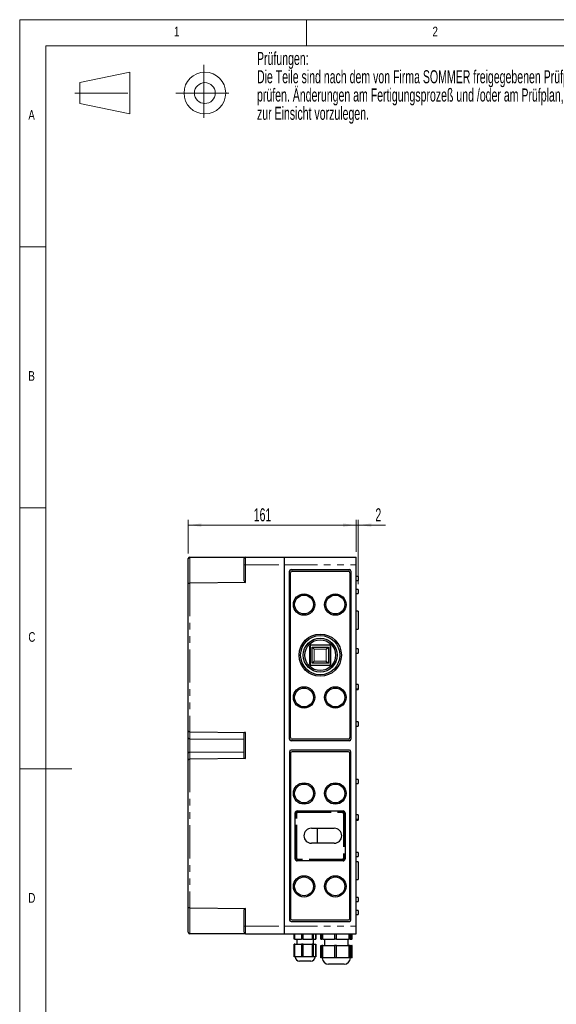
# Model space of a CAD drawing. Header units: millimetres. Extents: x 25 to 2116, y 25 to 1460.
# Tile 2 of 12: x 25 to 540, y 517 to 1460. Entities that reach past the tile are written whole.
import ezdxf

# ---------------------------------------------------------------- set-up
doc = ezdxf.new("R2010")
doc.units = ezdxf.units.MM
doc.header["$LTSCALE"] = 5
doc.linetypes.add('CENTERX2', pattern=[20.32, 12.7, -2.54, 2.54, -2.54])
doc.linetypes.add('PHANTOM', pattern=[12.7, 6.35, -1.27, 1.27, -1.27, 1.27, -1.27])
doc.styles.add('SLDTEXTSTYLE0', font='TXT', dxfattribs={"width": 0.75})
doc.styles.add('SLDTEXTSTYLE1', font='TXT', dxfattribs={"width": 0.605})
doc.dimstyles.new('SLDDIMSTYLE0', dxfattribs={"dimtxt": 12.5, "dimasz": 12.5, "dimexe": 0, "dimexo": 0.0625, "dimgap": 3.125, "dimtad": 1, "dimrnd": 1e-09, "dimzin": 12, "dimdsep": 46, "dimtxsty": 'SLDTEXTSTYLE1', "dimsah": 1, "dimcen": 0.09, "dimadec": 0, "dimazin": 3, "dimtfac": 1, "dimtmove": 0, "dimatfit": 0, "dimfxl": 0, "dimfrac": 2, "dimtolj": 1, "dimtzin": 12, "dimarcsym": 0})
doc.dimstyles.new('SLDDIMSTYLE1', dxfattribs={"dimtxt": 12.5, "dimasz": 12.5, "dimexe": 0, "dimexo": 0.0625, "dimgap": 3.125, "dimtad": 1, "dimrnd": 1e-09, "dimzin": 12, "dimdsep": 46, "dimtxsty": 'SLDTEXTSTYLE1', "dimsah": 1, "dimcen": 0.09, "dimadec": 0, "dimazin": 3, "dimtfac": 1, "dimtofl": 0, "dimtmove": 0, "dimatfit": 3, "dimfxl": 0, "dimfrac": 2, "dimtolj": 1, "dimtzin": 12, "dimarcsym": 0})

# ---------------------------------------------------------------- blocks, each defined once
blk = doc.blocks.new('Block5')
at = {"color": 7, "linetype": 'CENTERX2', "lineweight": 18}
for p, q in [((-51.2, 20.1), (-51.2, -48.5)), ((-205.9, -13.6), (-130.8, -13.6)), ((-84.9, -13.6), (-17.5, -13.6))]:
    blk.add_line(p, q, dxfattribs=at)
at = {"color": 7, "linetype": 'Continuous', "lineweight": 18}
for p, q in [((-200, -1.1), (-140, 11.4)), ((-140, 11.4), (-140, -38.6)), ((-200, -1.1), (-200, -26.1)), ((-200, -26.1), (-140, -38.6))]:
    blk.add_line(p, q, dxfattribs=at)
for radius in [25, 12.5]:
    blk.add_circle((-50, -13.6), radius, dxfattribs=at)
blk = doc.blocks.new('SW_NOTE_0')
at = {"color": 0, "linetype": 'Continuous', "lineweight": 0, "char_height": 12.5, "attachment_point": 1, "style": 'SLDTEXTSTYLE1'}
for s, insert in [('Prüfungen:', (0, 16.11)), ('Die Teile sind nach dem von Firma SOMMER freigegebenen Prüfplan bei der Herstellung zu', (0, -1.39)), ('prüfen. Änderungen am Fertigungsprozeß und /oder am Prüfplan, sind Firma SOMMER generell', (0, -18.89)), ('zur Einsicht vorzulegen.', (0, -36.39))]:
    blk.add_mtext(s, dxfattribs=dict(at, insert=insert))
blk = doc.blocks.new('_D_3')
at = {"color": 1, "linetype": 'Continuous', "lineweight": 18}
for p, q in [((186.66, 948.75), (186.66, 980.85)), ((186.66, 975.85), (347.66, 975.85)), ((347.66, 950.25), (347.66, 980.85))]:
    blk.add_line(p, q, dxfattribs=at)
for points in [[(186.66, 975.85), (199.16, 974.3), (199.16, 977.4)], [(347.66, 975.85), (335.16, 977.4), (335.16, 974.3)]]:
    blk.add_solid(points, dxfattribs=at)
at = {"color": 1, "linetype": 'Continuous', "lineweight": 18, "insert": (249.41, 991.96), "char_height": 12.5, "attachment_point": 1, "style": 'SLDTEXTSTYLE1'}
blk.add_mtext('161', dxfattribs=at)
blk = doc.blocks.new('_D_4')
at = {"color": 1, "linetype": 'Continuous', "lineweight": 18}
for p, q in [((347.66, 975.85), (322.66, 975.85)), ((347.66, 950.25), (347.66, 980.85)), ((349.66, 975.85), (347.66, 975.85)), ((349.66, 919.25), (349.66, 980.85)), ((349.66, 975.85), (375.61, 975.85))]:
    blk.add_line(p, q, dxfattribs=at)
for points in [[(347.66, 975.85), (335.16, 977.4), (335.16, 974.3)], [(349.66, 975.85), (362.16, 974.3), (362.16, 977.4)]]:
    blk.add_solid(points, dxfattribs=at)
at = {"color": 1, "linetype": 'Continuous', "lineweight": 18, "insert": (366.06, 991.96), "char_height": 12.5, "attachment_point": 1, "style": 'SLDTEXTSTYLE1'}
blk.add_mtext('2', dxfattribs=at)

msp = doc.modelspace()

# ---------------------------------------------------------------- linework, layer by layer
at = {"color": 7, "linetype": 'Continuous', "lineweight": 18}
for p, q in [((2075, 1460), (25, 1460)), ((25, 1460), (25, 25)), ((300, 1435), (300, 1460)), ((2050, 1435), (50, 1435)), ((50, 1435), (50, 50)), ((50, 1242.5), (25, 1242.5)), ((25, 992.5), (50, 992.5)), ((25, 742.5), (75, 742.5))]:
    msp.add_line(p, q, dxfattribs=at)
at = {"color": 7, "linetype": 'Continuous', "lineweight": 25}
for p, q in [((186.663, 919.587), (186.663, 943.745)), ((188.163, 945.245), (241.663, 945.245)), ((240.163, 937.745), (240.163, 943.745)), ((241.663, 945.245), (278.663, 945.245)), ((278.663, 945.245), (278.663, 937.745)), ((278.663, 945.245), (347.663, 945.245)), ((347.663, 937.745), (347.663, 945.245)), ((240.163, 922.35), (240.163, 937.745)), ((278.663, 937.745), (278.663, 591.745)), ((347.663, 591.745), (347.663, 937.745)), ((283.663, 770.745), (283.663, 931.745)), ((284.663, 772.245), (284.663, 930.245)), ((285.163, 933.245), (341.163, 933.245)), ((286.163, 931.745), (340.163, 931.745)), ((341.663, 930.245), (341.663, 772.245)), ((342.663, 931.745), (342.663, 770.745)), ((349.663, 926.745), (347.663, 926.745)), ((349.663, 926.745), (349.663, 922.745)), ((186.663, 778.719), (186.663, 919.587)), ((241.663, 920.868), (188.163, 920.208)), ((347.663, 922.745), (349.663, 922.745)), ((349.663, 914.245), (347.663, 914.245)), ((347.663, 910.245), (349.663, 910.245)), ((349.663, 914.245), (349.663, 910.245)), ((349.663, 893.245), (347.663, 893.245)), ((349.663, 893.245), (349.663, 876.245)), ((347.663, 876.245), (349.663, 876.245)), ((303.263, 842.345), (303.263, 860.145)), ((303.463, 860.145), (303.463, 842.345)), ((304.263, 861.145), (322.063, 861.145)), ((322.063, 860.945), (304.263, 860.945)), ((305.363, 843.445), (305.363, 859.045)), ((305.363, 859.045), (307.363, 857.045)), ((305.363, 859.045), (320.963, 859.045)), ((318.963, 857.045), (320.963, 859.045)), ((320.963, 859.045), (320.963, 843.445)), ((322.863, 842.345), (322.863, 860.145)), ((323.063, 860.145), (323.063, 842.345)), ((349.663, 857.245), (347.663, 857.245)), ((347.663, 853.245), (349.663, 853.245)), ((349.663, 857.245), (349.663, 853.245)), ((304.263, 841.545), (322.063, 841.545)), ((322.063, 841.345), (304.263, 841.345)), ((305.363, 843.445), (307.363, 845.445)), ((320.963, 843.445), (305.363, 843.445)), ((318.963, 845.445), (320.963, 843.445)), ((349.663, 823.145), (347.663, 823.145)), ((349.663, 823.145), (349.663, 819.145)), ((347.663, 819.145), (349.663, 819.145)), ((347.663, 818.245), (349.663, 818.245)), ((349.663, 819.145), (349.663, 818.245)), ((349.663, 787.245), (347.663, 787.245)), ((347.663, 783.245), (349.663, 783.245)), ((349.663, 787.245), (349.663, 783.245)), ((186.663, 772.118), (186.663, 778.719)), ((188.163, 777.741), (241.663, 777.231)), ((240.163, 752.907), (240.163, 776.583)), ((186.663, 757.372), (186.663, 772.118)), ((188.15, 771.141), (240.163, 770.845)), ((341.163, 769.245), (285.163, 769.245)), ((340.163, 770.745), (286.163, 770.745)), ((186.663, 750.771), (186.663, 757.372)), ((188.15, 758.349), (240.163, 758.645)), ((283.663, 758.745), (283.663, 597.745)), ((284.663, 757.245), (284.663, 599.245)), ((341.163, 760.245), (285.163, 760.245)), ((340.163, 758.745), (286.163, 758.745)), ((341.663, 599.245), (341.663, 757.245)), ((342.663, 597.745), (342.663, 758.745)), ((186.663, 609.903), (186.663, 750.771)), ((241.663, 752.259), (188.163, 751.749)), ((349.663, 732.245), (347.663, 732.245)), ((347.663, 728.245), (349.663, 728.245)), ((349.663, 732.245), (349.663, 728.245)), ((289.064, 656.128), (289.064, 700.128)), ((291.064, 702.128), (335.064, 702.128)), ((337.064, 700.128), (337.064, 656.128)), ((349.663, 698.145), (347.663, 698.145)), ((349.663, 698.145), (349.663, 694.145)), ((347.663, 694.145), (349.663, 694.145)), ((347.663, 693.245), (349.663, 693.245)), ((349.663, 694.145), (349.663, 693.245)), ((304.663, 685.406), (310.352, 685.406)), ((310.352, 685.406), (310.352, 671.084)), ((310.352, 685.406), (326.663, 685.406)), ((327.663, 685.336), (327.663, 685.337)), ((310.352, 671.084), (304.663, 671.084)), ((326.663, 671.084), (310.352, 671.084)), ((327.663, 671.154), (327.663, 671.155)), ((349.663, 662.245), (347.663, 662.245)), ((349.663, 662.245), (349.663, 658.245)), ((335.064, 654.128), (291.064, 654.128)), ((347.663, 658.245), (349.663, 658.245)), ((349.663, 653.245), (347.663, 653.245)), ((349.663, 653.245), (349.663, 636.245)), ((347.663, 636.245), (349.663, 636.245)), ((349.663, 619.245), (347.663, 619.245)), ((347.663, 615.245), (349.663, 615.245)), ((349.663, 619.245), (349.663, 615.245)), ((186.663, 585.745), (186.663, 609.903)), ((188.163, 609.282), (241.663, 608.622)), ((240.163, 591.745), (240.163, 607.14)), ((349.663, 606.745), (347.663, 606.745)), ((349.663, 606.745), (349.663, 602.745)), ((285.163, 596.245), (341.163, 596.245)), ((286.163, 597.745), (340.163, 597.745)), ((347.663, 602.745), (349.663, 602.745)), ((240.163, 585.745), (240.163, 591.745)), ((278.663, 591.745), (278.663, 584.245)), ((347.663, 584.245), (347.663, 591.745)), ((241.663, 584.245), (188.163, 584.245)), ((241.663, 584.245), (278.663, 584.245)), ((278.663, 584.245), (347.663, 584.245)), ((288.248, 579.245), (288.248, 584.245)), ((288.248, 579.245), (288.301, 579.245)), ((288.301, 584.245), (288.301, 579.245)), ((288.715, 579.245), (288.301, 579.245)), ((288.715, 579.245), (288.715, 584.245)), ((288.715, 579.245), (295.112, 579.245)), ((290.663, 579.245), (290.663, 574.245)), ((295.112, 584.245), (295.112, 579.245)), ((296.682, 579.245), (295.112, 579.245)), ((296.682, 579.245), (296.682, 584.245)), ((296.682, 579.245), (305.474, 579.245)), ((305.474, 584.245), (305.474, 579.245)), ((306.63, 579.245), (305.474, 579.245)), ((306.63, 579.245), (306.63, 584.245)), ((306.63, 579.245), (309.025, 579.245)), ((306.663, 574.245), (306.663, 579.245)), ((309.025, 584.245), (309.025, 579.245)), ((309.078, 579.245), (309.025, 579.245)), ((309.078, 579.245), (309.078, 584.245)), ((313.633, 579.245), (313.633, 584.245)), ((313.633, 579.245), (314.802, 579.245)), ((314.802, 584.245), (314.802, 579.245)), ((315.717, 579.245), (314.802, 579.245)), ((315.717, 579.245), (315.717, 584.245)), ((315.717, 579.245), (326.776, 579.245)), ((317.313, 579.245), (317.313, 573.245)), ((326.776, 584.245), (326.776, 579.245)), ((328.811, 579.245), (326.776, 579.245)), ((328.811, 579.245), (328.811, 584.245)), ((328.811, 579.245), (340.637, 579.245)), ((340.013, 573.245), (340.013, 579.245)), ((340.637, 584.245), (340.637, 579.245)), ((341.757, 579.245), (340.637, 579.245)), ((341.757, 579.245), (341.757, 584.245)), ((341.757, 579.245), (342.524, 579.245)), ((342.524, 584.245), (342.524, 579.245)), ((342.524, 579.245), (343.505, 579.245)), ((343.505, 584.245), (343.505, 579.245)), ((343.693, 579.245), (343.505, 579.245)), ((343.693, 579.245), (343.693, 584.245)), ((288.248, 562.245), (288.248, 574.245)), ((288.248, 574.245), (288.301, 574.245)), ((288.301, 574.245), (288.301, 562.245)), ((288.715, 574.245), (288.301, 574.245)), ((288.715, 562.245), (288.715, 574.245)), ((288.715, 574.245), (295.112, 574.245)), ((295.112, 574.245), (295.112, 562.245)), ((296.682, 574.245), (295.112, 574.245)), ((296.682, 562.245), (296.682, 574.245)), ((296.682, 574.245), (305.474, 574.245)), ((305.474, 574.245), (305.474, 562.245)), ((306.63, 574.245), (305.474, 574.245)), ((306.63, 562.245), (306.63, 574.245)), ((306.63, 574.245), (309.025, 574.245)), ((309.025, 574.245), (309.025, 562.245)), ((309.078, 574.245), (309.025, 574.245)), ((309.078, 562.245), (309.078, 574.245)), ((313.633, 561.245), (313.633, 573.245)), ((313.633, 573.245), (314.802, 573.245)), ((314.802, 573.245), (314.802, 561.245)), ((315.717, 573.245), (314.802, 573.245)), ((315.717, 561.245), (315.717, 573.245)), ((315.717, 573.245), (326.776, 573.245)), ((326.776, 573.245), (326.776, 561.245)), ((328.811, 573.245), (326.776, 573.245)), ((328.811, 561.245), (328.811, 573.245)), ((328.811, 573.245), (340.637, 573.245)), ((340.637, 573.245), (340.637, 561.245)), ((341.757, 573.245), (340.637, 573.245)), ((341.757, 561.245), (341.757, 573.245)), ((341.757, 573.245), (342.524, 573.245)), ((342.524, 573.245), (342.524, 561.245)), ((342.524, 573.245), (343.505, 573.245)), ((343.505, 573.245), (343.505, 561.245)), ((343.693, 573.245), (343.505, 573.245)), ((343.693, 561.245), (343.693, 573.245)), ((288.301, 562.245), (288.248, 562.245)), ((288.715, 562.245), (288.301, 562.245)), ((291.913, 562.245), (288.715, 562.245)), ((295.112, 562.245), (291.913, 562.245)), ((302.533, 558.245), (293.163, 558.245)), ((296.682, 562.245), (295.112, 562.245)), ((301.078, 562.245), (296.682, 562.245)), ((305.474, 562.245), (301.078, 562.245)), ((304.163, 558.245), (302.533, 558.245)), ((306.63, 562.245), (305.474, 562.245)), ((307.827, 562.245), (306.63, 562.245)), ((309.025, 562.245), (307.827, 562.245)), ((309.078, 562.245), (309.025, 562.245)), ((314.802, 561.245), (313.633, 561.245)), ((315.717, 561.245), (314.802, 561.245)), ((321.246, 561.245), (315.717, 561.245)), ((326.776, 561.245), (321.246, 561.245)), ((328.811, 561.245), (326.776, 561.245)), ((334.724, 561.245), (328.811, 561.245)), ((340.637, 561.245), (334.724, 561.245)), ((341.757, 561.245), (340.637, 561.245)), ((342.14, 561.245), (341.757, 561.245)), ((342.524, 561.245), (342.14, 561.245)), ((343.505, 561.245), (342.524, 561.245)), ((343.693, 561.245), (343.505, 561.245)), ((334.93, 555.245), (321.163, 555.245)), ((336.163, 555.245), (334.93, 555.245))]:
    msp.add_line(p, q, dxfattribs=at)
at = {"color": 7, "linetype": 'PHANTOM', "lineweight": 18}
for p, q in [((188.15, 945.245), (188.15, 920.208)), ((241.663, 945.245), (241.663, 937.745)), ((241.663, 937.745), (240.163, 937.745)), ((241.663, 937.745), (278.663, 937.745)), ((241.663, 937.745), (241.663, 920.868)), ((278.663, 937.745), (347.663, 937.745)), ((188.163, 920.208), (188.163, 777.741)), ((303.263, 860.145), (303.463, 860.145)), ((304.263, 861.145), (304.263, 860.945)), ((322.063, 861.145), (322.063, 860.945)), ((323.063, 860.145), (322.863, 860.145)), ((307.363, 857.045), (307.363, 845.445)), ((318.963, 857.045), (307.363, 857.045)), ((318.963, 845.445), (318.963, 857.045)), ((303.463, 842.345), (303.263, 842.345)), ((304.263, 841.545), (304.263, 841.345)), ((307.363, 845.445), (318.963, 845.445)), ((322.063, 841.545), (322.063, 841.345)), ((322.863, 842.345), (323.063, 842.345)), ((188.15, 777.741), (188.15, 771.141)), ((241.663, 777.231), (241.663, 752.259)), ((188.15, 771.141), (188.15, 758.349)), ((188.15, 758.349), (188.15, 751.749)), ((188.163, 751.749), (188.163, 609.282)), ((289.8, 699.423), (289.064, 700.158)), ((289.8, 656.834), (289.8, 699.423)), ((290.785, 699.423), (289.8, 699.423)), ((290.785, 656.834), (290.785, 699.423)), ((291.034, 702.128), (291.77, 701.392)), ((291.77, 701.392), (334.359, 701.392)), ((291.77, 701.392), (291.77, 700.407)), ((291.77, 700.407), (334.359, 700.407)), ((335.094, 702.128), (334.359, 701.392)), ((334.359, 701.392), (334.359, 700.407)), ((335.343, 699.423), (335.343, 656.834)), ((336.328, 699.423), (335.343, 699.423)), ((337.064, 700.158), (336.328, 699.423)), ((336.328, 699.423), (336.328, 656.834)), ((289.064, 656.098), (289.8, 656.834)), ((289.8, 656.834), (290.785, 656.834)), ((291.034, 654.128), (291.77, 654.864)), ((334.359, 655.849), (291.77, 655.849)), ((291.77, 654.864), (291.77, 655.849)), ((334.359, 654.864), (291.77, 654.864)), ((334.359, 654.864), (334.359, 655.849)), ((335.094, 654.128), (334.359, 654.864)), ((336.328, 656.834), (335.343, 656.834)), ((337.064, 656.098), (336.328, 656.834)), ((188.15, 609.282), (188.15, 584.245)), ((241.663, 608.622), (241.663, 591.745)), ((241.663, 591.745), (240.163, 591.745)), ((241.663, 591.745), (278.663, 591.745)), ((241.663, 591.745), (241.663, 584.245)), ((278.663, 591.745), (347.663, 591.745))]:
    msp.add_line(p, q, dxfattribs=at)
at = {"color": 7, "linetype": 'Continuous', "lineweight": 25}
for centre, radius in [((297.663, 899.745), 10.25), ((297.663, 899.745), 9.05), ((327.663, 899.745), 10.25), ((327.663, 899.745), 9.05), ((313.163, 851.245), 20.25), ((313.163, 851.245), 18.75), ((313.163, 851.245), 16.25), ((313.163, 851.245), 14.75), ((297.663, 810.745), 10.25), ((327.663, 810.745), 10.25), ((297.663, 810.745), 9.05), ((327.663, 810.745), 9.05), ((297.663, 718.745), 10.25), ((297.663, 718.745), 9.05), ((327.663, 718.745), 10.25), ((327.663, 718.745), 9.05), ((297.663, 629.745), 10.25), ((297.663, 629.745), 9.05), ((327.663, 629.745), 10.25), ((327.663, 629.745), 9.05)]:
    msp.add_circle(centre, radius, dxfattribs=at)
for centre, radius, start, end in [((188.163, 943.745), 1.5, 90.5, 180), ((188.163, 943.745), 1.5, 90, 90.5), ((241.663, 943.745), 1.5, 90, 180), ((285.163, 931.745), 1.5, 90, 180), ((286.163, 930.245), 1.5, 90, 180), ((340.163, 930.245), 1.5, 0, 90), ((341.163, 931.745), 1.5, 0, 90), ((304.263, 860.145), 1, 90, 180), ((304.263, 860.145), 0.8, 90, 180), ((322.063, 860.145), 1, 0, 90), ((322.063, 860.145), 0.8, 0, 90), ((304.263, 842.345), 1, 180, 270), ((304.263, 842.345), 0.8, 180, 270), ((322.063, 842.345), 0.8, 270, 0), ((322.063, 842.345), 1, 270, 0), ((285.163, 770.745), 1.5, 180, 270), ((286.163, 772.245), 1.5, 180, 270), ((340.163, 772.245), 1.5, 270, 0), ((341.163, 770.745), 1.5, 270, 0), ((285.163, 758.745), 1.5, 90, 180), ((286.163, 757.245), 1.5, 90, 180), ((340.163, 757.245), 1.5, 360, 90), ((341.163, 758.745), 1.5, 360, 90), ((291.064, 700.128), 2, 90.864062, 179.135938), ((291.064, 700.128), 2, 179.135938, 180), ((291.064, 700.128), 2, 90, 90.864062), ((335.064, 700.128), 2, 89.135938, 90), ((335.064, 700.128), 2, 0.864062, 89.135938), ((335.064, 700.128), 2, 360, 0.864062), ((304.663, 678.245), 7.161, 90, 270), ((326.663, 678.245), 7.161, 270, 90), ((291.064, 656.128), 2, 180, 180.864062), ((291.064, 656.128), 2, 180.864062, 269.135938), ((291.064, 656.128), 2, 269.135938, 270), ((335.064, 656.128), 2, 270, 270.864062), ((335.064, 656.128), 2, 270.864062, 359.135938), ((335.064, 656.128), 2, 359.135938, 0), ((285.163, 597.745), 1.5, 180, 270), ((286.163, 599.245), 1.5, 180, 270), ((340.163, 599.245), 1.5, 270, 360), ((341.163, 597.745), 1.5, 270, 360), ((188.163, 585.745), 1.5, 180, 269.5), ((241.663, 585.745), 1.5, 180, 270), ((188.163, 585.745), 1.5, 269.5, 270), ((293.163, 562.245), 4, 180, 270), ((304.163, 562.245), 4, 270, 360), ((321.163, 561.245), 6, 180, 270), ((336.163, 561.245), 6, 270, 0)]:
    msp.add_arc(centre, radius, start, end, dxfattribs=at)
for centre, major_axis, ratio, start_param, end_param in [((188.163, 919.587), (1.5, 0), 0.4142136, 1.579523, 3.1415927), ((188.163, 921.708), (1.064, 1.071), 0.9877343, 3.9213495, 3.9300762), ((241.663, 922.368), (1.064, 1.071), 0.9877343, 2.3592799, 3.9300762), ((188.163, 778.719), (1.5, 0), 0.6516969, 3.1415927, 4.7036623), ((188.163, 777.079), (1.5, -0.018), 0.4413294, 1.5760246, 1.5847513), ((241.663, 776.569), (1.5, -0.018), 0.4413294, 1.5760246, 3.146821), ((188.163, 772.118), (1.5, 0), 0.6516969, 3.1415927, 4.7036623), ((188.163, 757.372), (1.5, 0), 0.6516969, 1.579523, 3.1415927), ((188.163, 750.771), (1.5, 0), 0.6516969, 1.579523, 3.1415927), ((188.163, 752.411), (1.5, 0.018), 0.4413294, 4.698434, 4.7071607), ((241.663, 752.922), (1.5, 0.018), 0.4413294, 3.1363644, 4.7071607), ((188.163, 609.903), (1.5, 0), 0.4142136, 3.1415927, 4.7036623), ((188.163, 607.782), (-1.064, 1.071), 0.9877343, 5.4947018, 5.5034284), ((241.663, 607.122), (-1.064, 1.071), 0.9877343, 5.4947018, 7.0654981)]:
    msp.add_ellipse(centre, major_axis=major_axis, ratio=ratio, start_param=start_param, end_param=end_param, dxfattribs=at)
at = {"color": 7, "linetype": 'PHANTOM', "lineweight": 18}
for points, knots in [([(289.8, 699.423), (289.81, 699.556), (289.829, 699.819), (289.954, 700.192), (290.138, 700.526), (290.377, 700.815), (290.666, 701.055), (291, 701.238), (291.373, 701.363), (291.636, 701.383), (291.77, 701.392)], [0, 0, 0, 0, 0.1301331, 0.2568064, 0.3800753, 0.5, 0.6199157, 0.7431816, 0.8698579, 1, 1, 1, 1]), ([(290.785, 699.423), (290.788, 699.487), (290.796, 699.616), (290.853, 699.803), (290.944, 699.975), (291.067, 700.125), (291.218, 700.249), (291.389, 700.339), (291.576, 700.397), (291.705, 700.404), (291.77, 700.407)], [0, 0, 0, 0, 0.1250035, 0.2499965, 0.3750009, 0.4999901, 0.6249792, 0.7499836, 0.8745272, 1, 1, 1, 1]), ([(334.359, 701.392), (334.492, 701.383), (334.755, 701.363), (335.128, 701.238), (335.462, 701.055), (335.751, 700.815), (335.991, 700.526), (336.174, 700.192), (336.299, 699.819), (336.319, 699.556), (336.328, 699.423)], [0, 0, 0, 0, 0.1301356, 0.2568098, 0.3800778, 0.5, 0.6199157, 0.7431816, 0.8698579, 1, 1, 1, 1]), ([(334.359, 700.407), (334.423, 700.404), (334.552, 700.397), (334.739, 700.339), (334.911, 700.249), (335.061, 700.125), (335.185, 699.975), (335.275, 699.803), (335.333, 699.616), (335.34, 699.487), (335.343, 699.423)], [0, 0, 0, 0, 0.1250035, 0.2499965, 0.3750009, 0.4999901, 0.6249792, 0.7499836, 0.8745272, 1, 1, 1, 1]), ([(291.77, 654.864), (291.636, 654.874), (291.373, 654.893), (291, 655.018), (290.666, 655.202), (290.378, 655.441), (290.138, 655.73), (289.954, 656.064), (289.829, 656.437), (289.81, 656.7), (289.8, 656.834)], [0, 0, 0, 0, 0.1301672, 0.2568293, 0.3800418, 0.4998648, 0.6198539, 0.7431668, 0.8698637, 1, 1, 1, 1]), ([(291.77, 655.849), (291.705, 655.852), (291.576, 655.859), (291.389, 655.918), (291.217, 656.007), (291.067, 656.131), (290.944, 656.281), (290.854, 656.453), (290.795, 656.64), (290.788, 656.769), (290.785, 656.834)], [0, 0, 0, 0, 0.1257115, 0.2499179, 0.3754861, 0.4998687, 0.6247976, 0.7498654, 0.8743434, 1, 1, 1, 1]), ([(335.343, 656.834), (335.34, 656.769), (335.333, 656.64), (335.275, 656.453), (335.185, 656.281), (335.061, 656.131), (334.911, 656.008), (334.739, 655.918), (334.553, 655.859), (334.423, 655.852), (334.359, 655.849)], [0, 0, 0, 0, 0.1257115, 0.2499179, 0.3754861, 0.4998687, 0.6247976, 0.7498654, 0.8743434, 1, 1, 1, 1]), ([(336.328, 656.834), (336.319, 656.7), (336.299, 656.437), (336.174, 656.064), (335.991, 655.73), (335.751, 655.442), (335.463, 655.202), (335.128, 655.018), (334.755, 654.893), (334.492, 654.874), (334.359, 654.864)], [0, 0, 0, 0, 0.1301672, 0.2568293, 0.3800418, 0.4998648, 0.6198539, 0.7431668, 0.8698637, 1, 1, 1, 1])]:
    msp.add_open_spline(points, degree=3, knots=knots, dxfattribs=at)

# ---------------------------------------------------------------- block references
at = {"color": 7, "linetype": 'Continuous', "lineweight": 0}
msp.add_blockref('SW_NOTE_0', (252.552, 1412.984), dxfattribs=at)
at = {"color": 7, "linetype": 'Continuous', "xscale": 0.8, "yscale": 0.8, "zscale": 0.8}
msp.add_blockref('Block5', (242.578, 1400.606), dxfattribs=at)

# ---------------------------------------------------------------- texts
at = {"color": 7, "linetype": 'Continuous', "lineweight": 0, "char_height": 9.26, "attachment_point": 1, "style": 'SLDTEXTSTYLE0'}
for s, insert in [('1', (172.917, 1453.34)), ('2', (420.833, 1453.34)), ('A', (33.333, 1373.34)), ('B', (33.333, 1123.34)), ('C', (33.333, 873.34)), ('D', (33.333, 623.34))]:
    msp.add_mtext(s, dxfattribs=dict(at, insert=insert))

# ---------------------------------------------------------------- dimensions: what is measured, and where the dimension line sits
at = {"color": 1, "linetype": 'Continuous', "lineweight": 18}
for p1, dimstyle, picture, middle in [((186.663, 943.745), 'SLDDIMSTYLE1', '_D_3', (263.728, 975.851)), ((349.663, 914.245), 'SLDDIMSTYLE0', '_D_4', (370.832, 975.851))]:
    dim = msp.add_linear_dim(base=(347.663, 975.851), p1=p1, p2=(347.663, 945.245), dimstyle=dimstyle, dxfattribs=at)
    dim.commit()
    dim.dimension.update_dxf_attribs({"geometry": picture, "text_midpoint": middle, "dimtype": 160})

doc.saveas('drawing.dxf')
